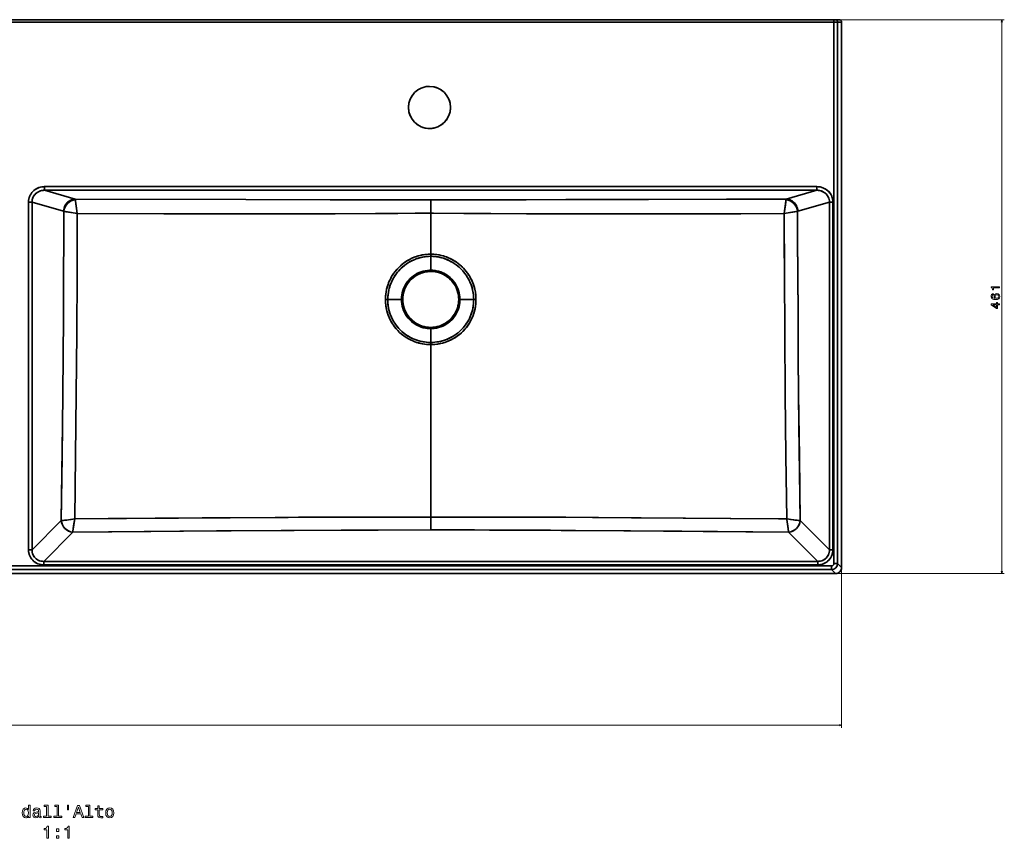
# Model space of a CAD drawing. Extents: x -111 to 2588, y 2 to 1813.
# Tile 2 of 5: x 615 to 1435, y 2 to 683. Entities that reach past the tile are written whole.
import ezdxf

# ---------------------------------------------------------------- set-up
doc = ezdxf.new("R2010")
doc.units = 0

msp = doc.modelspace()

# ---------------------------------------------------------------- linework, layer by layer
at = {"color": 7, "lineweight": 35}
for p, q in [((1293.22, 683.24), (-104.22, 683.24)), ((1293.22, 683.24), (-104.22, 683.24)), ((1293.22, 681.22), (-104.22, 681.22)), ((1293.22, 681.22), (-104.22, 681.22)), ((640.13, 683.24), (594.5, 683.24)), ((1267.19, 683.24), (640.13, 683.24)), ((1297.61, 683.24), (1267.19, 683.24)), ((1293.22, 230.8), (1293.22, 681.22)), ((1293.22, 681.22), (1293.22, 230.8)), ((1296.27, 681.22), (1296.27, 230.8)), ((1296.27, 681.22), (1296.27, 230.8)), ((1299.64, 227.43), (1299.64, 681.22)), ((1299.64, 227.43), (1299.64, 681.22)), ((636.1, 544.34), (1278.92, 544.34)), ((636.1, 544.34), (1278.92, 544.34)), ((636.1, 541.32), (661.6, 534.04)), ((636.1, 541.32), (661.6, 534.04)), ((636.1, 541.32), (1278.92, 541.32)), ((636.1, 541.32), (1278.92, 541.32)), ((1278.92, 541.32), (1253.43, 534.04)), ((1278.92, 541.32), (1253.43, 534.04)), ((622.67, 242.22), (622.67, 531.47)), ((622.67, 242.22), (622.67, 531.47)), ((625.58, 531.47), (651.9, 523.96)), ((625.58, 531.47), (651.9, 523.96)), ((625.58, 242.22), (625.58, 531.47)), ((625.58, 242.22), (625.58, 531.47)), ((1289.45, 531.47), (1263.12, 523.96)), ((1289.45, 531.47), (1263.12, 523.96)), ((1289.45, 531.47), (1289.45, 242.22)), ((1289.45, 531.47), (1289.45, 242.22)), ((1292.35, 531.47), (1292.35, 242.22)), ((1292.35, 531.47), (1292.35, 242.22)), ((957.51, 522.21), (957.51, 488.17)), ((957.51, 522.21), (957.51, 488.17)), ((957.51, 269.44), (957.51, 412.92)), ((957.51, 269.44), (957.51, 412.92)), ((649.87, 266.47), (625.58, 242.22)), ((649.87, 266.47), (625.58, 242.22)), ((1265.16, 266.47), (1289.45, 242.22)), ((1265.16, 266.47), (1289.45, 242.22)), ((659.57, 256.79), (635.28, 232.55)), ((659.57, 256.79), (635.28, 232.55)), ((1255.46, 256.79), (1279.75, 232.55)), ((1255.46, 256.79), (1279.75, 232.55)), ((1279.75, 232.55), (635.28, 232.55)), ((1279.75, 232.55), (635.28, 232.55)), ((1279.75, 229.64), (635.28, 229.64)), ((1279.75, 229.64), (635.28, 229.64)), ((-102.2, 228.78), (1291.2, 228.78)), ((-102.2, 228.78), (1291.2, 228.78)), ((1291.2, 225.74), (594.5, 225.74)), ((1291.2, 225.74), (594.5, 225.74)), ((594.5, 222.37), (1294.57, 222.37)), ((594.5, 222.37), (1294.57, 222.37))]:
    msp.add_line(p, q, dxfattribs=at)
at = {"color": 7, "lineweight": 35, "ltscale": 0.2535}
for p, q in [((721.25, 683.24), (731.39, 683.24)), ((731.39, 683.24), (721.25, 683.24)), ((741.53, 683.24), (731.39, 683.24)), ((731.39, 683.24), (741.53, 683.24))]:
    msp.add_line(p, q, dxfattribs=at)
at = {"color": 7, "lineweight": 35, "ltscale": 0.253499}
for p, q in [((741.53, 683.24), (751.67, 683.24)), ((751.67, 683.24), (741.53, 683.24))]:
    msp.add_line(p, q, dxfattribs=at)
at = {"color": 7, "lineweight": 35, "ltscale": 0.253497}
for p, q in [((1157.27, 683.24), (1167.41, 683.24)), ((1167.41, 683.24), (1157.27, 683.24)), ((1177.55, 683.24), (1187.69, 683.24)), ((1187.69, 683.24), (1177.55, 683.24))]:
    msp.add_line(p, q, dxfattribs=at)
at = {"color": 7, "lineweight": 35, "ltscale": 0.253503}
for p, q in [((1177.55, 683.24), (1167.41, 683.24)), ((1167.41, 683.24), (1177.55, 683.24))]:
    msp.add_line(p, q, dxfattribs=at)
at = {"color": 7, "lineweight": 35, "ltscale": 0.025342}
msp.add_line((1294.24, 683.24), (1293.22, 683.24), dxfattribs=at)
msp.add_line((1294.24, 683.24), (1293.22, 683.24), dxfattribs=at)
at = {"color": 7, "lineweight": 35, "ltscale": 0.0506}
msp.add_line((1293.22, 683.24), (1293.22, 681.22), dxfattribs=at)
msp.add_line((1293.22, 683.24), (1293.22, 681.22), dxfattribs=at)
at = {"color": 7, "lineweight": 35, "ltscale": 0.076025}
for p, q in [((1296.27, 681.22), (1293.22, 681.22)), ((1296.27, 681.22), (1293.22, 681.22)), ((1296.27, 230.8), (1293.22, 230.8)), ((1296.27, 230.8), (1293.22, 230.8))]:
    msp.add_line(p, q, dxfattribs=at)
at = {"color": 7, "lineweight": 35, "ltscale": 0.08432}
msp.add_line((1297.61, 683.24), (1294.24, 683.24), dxfattribs=at)
at = {"color": 7, "lineweight": 13}
for p, q in [((1295.22, 683.24), (1435.06, 683.24)), ((1433.06, 683.24), (1433.06, 222.37)), ((1296.57, 222.37), (1435.06, 222.37)), ((1299.64, 225.43), (1299.64, 94.13)), ((-110.64, 96.13), (1299.64, 96.13))]:
    msp.add_line(p, q, dxfattribs=at)
at = {"color": 7, "lineweight": 35, "ltscale": 0.084357}
msp.add_line((1299.64, 681.22), (1296.27, 681.22), dxfattribs=at)
msp.add_line((1299.64, 681.22), (1296.27, 681.22), dxfattribs=at)
at = {"color": 7, "lineweight": 35, "ltscale": 0.075612}
for p, q in [((636.1, 544.34), (636.1, 541.32)), ((636.1, 544.34), (636.1, 541.32)), ((1278.92, 544.34), (1278.92, 541.32)), ((1278.92, 544.34), (1278.92, 541.32))]:
    msp.add_line(p, q, dxfattribs=at)
at = {"color": 7, "lineweight": 35, "ltscale": 0.000354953}
msp.add_line((661.64, 533.83), (661.64, 533.85), dxfattribs=at)
at = {"color": 7, "lineweight": 35, "ltscale": 0.000217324}
msp.add_line((661.64, 533.83), (661.64, 533.84), dxfattribs=at)
at = {"color": 7, "lineweight": 35, "ltscale": 0.281267}
msp.add_line((957.51, 533.46), (957.51, 522.21), dxfattribs=at)
msp.add_line((957.51, 533.46), (957.51, 522.21), dxfattribs=at)
at = {"color": 7, "lineweight": 35, "ltscale": 0.072726}
for p, q in [((622.67, 531.47), (625.58, 531.47)), ((622.67, 531.47), (625.58, 531.47)), ((622.67, 242.22), (625.58, 242.22)), ((622.67, 242.22), (625.58, 242.22))]:
    msp.add_line(p, q, dxfattribs=at)
at = {"color": 7, "lineweight": 35, "ltscale": 0.072729}
for p, q in [((1292.35, 531.47), (1289.45, 531.47)), ((1292.35, 531.47), (1289.45, 531.47)), ((1292.35, 242.22), (1289.45, 242.22)), ((1292.35, 242.22), (1289.45, 242.22))]:
    msp.add_line(p, q, dxfattribs=at)
at = {"color": 7, "lineweight": 35, "ltscale": 0.020301}
msp.add_line((957.51, 487.36), (957.51, 488.17), dxfattribs=at)
at = {"color": 7, "lineweight": 35, "ltscale": 0.044999}
msp.add_line((957.51, 486.37), (957.51, 488.17), dxfattribs=at)
msp.add_line((957.51, 486.37), (957.51, 488.17), dxfattribs=at)
at = {"color": 7, "lineweight": 35, "ltscale": 0.289709}
msp.add_line((957.51, 474.78), (957.51, 486.37), dxfattribs=at)
msp.add_line((957.51, 474.78), (957.51, 486.37), dxfattribs=at)
at = {"color": 7, "lineweight": 35, "ltscale": 0.025607}
for p, q in [((957.51, 474.78), (957.51, 473.76)), ((957.51, 474.78), (957.51, 473.76)), ((957.51, 426.18), (957.51, 427.21)), ((957.51, 426.18), (957.51, 427.21))]:
    msp.add_line(p, q, dxfattribs=at)
at = {"color": 7, "lineweight": 35, "ltscale": 0.047474}
for p, q in [((921.72, 450.48), (919.82, 450.5)), ((921.72, 450.48), (919.82, 450.5)), ((993.3, 450.48), (995.2, 450.5)), ((993.3, 450.48), (995.2, 450.5))]:
    msp.add_line(p, q, dxfattribs=at)
at = {"color": 7, "lineweight": 35, "ltscale": 0.28609}
for p, q in [((933.16, 450.48), (921.72, 450.48)), ((933.16, 450.48), (921.72, 450.48)), ((993.3, 450.48), (981.86, 450.48))]:
    msp.add_line(p, q, dxfattribs=at)
at = {"color": 7, "lineweight": 35, "ltscale": 0.025658}
for p, q in [((933.16, 450.48), (934.19, 450.48)), ((933.16, 450.48), (934.19, 450.48)), ((981.86, 450.48), (980.83, 450.48))]:
    msp.add_line(p, q, dxfattribs=at)
at = {"color": 7, "lineweight": 35, "ltscale": 0.015552}
msp.add_line((980.83, 450.48), (981.46, 450.48), dxfattribs=at)
msp.add_line((980.83, 450.48), (981.46, 450.48), dxfattribs=at)
at = {"color": 7, "lineweight": 35, "ltscale": 0.025659}
msp.add_line((981.86, 450.48), (980.83, 450.48), dxfattribs=at)
at = {"color": 7, "lineweight": 35, "ltscale": 0.286092}
msp.add_line((993.3, 450.48), (981.86, 450.48), dxfattribs=at)
at = {"color": 7, "lineweight": 35, "ltscale": 0.003021}
msp.add_line((994.44, 450.49), (994.56, 450.49), dxfattribs=at)
at = {"color": 7, "lineweight": 35, "ltscale": 0.003003}
msp.add_line((994.44, 450.49), (994.56, 450.49), dxfattribs=at)
at = {"color": 7, "lineweight": 35, "ltscale": 0.286526}
msp.add_line((957.51, 426.18), (957.51, 414.72), dxfattribs=at)
msp.add_line((957.51, 426.18), (957.51, 414.72), dxfattribs=at)
at = {"color": 7, "lineweight": 35, "ltscale": 0.044998}
msp.add_line((957.51, 414.72), (957.51, 412.92), dxfattribs=at)
msp.add_line((957.51, 414.72), (957.51, 412.92), dxfattribs=at)
at = {"color": 7, "lineweight": 35, "ltscale": 0.001478}
for p, q in [((649.93, 266.47), (649.87, 266.47)), ((649.87, 266.47), (649.93, 266.47)), ((1265.1, 266.47), (1265.16, 266.47))]:
    msp.add_line(p, q, dxfattribs=at)
at = {"color": 7, "lineweight": 35, "ltscale": 0.269156}
msp.add_line((957.51, 258.67), (957.51, 269.44), dxfattribs=at)
msp.add_line((957.51, 258.67), (957.51, 269.44), dxfattribs=at)
at = {"color": 7, "lineweight": 35, "ltscale": 0.000357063}
msp.add_line((1148.21, 268.71), (1148.22, 268.71), dxfattribs=at)
at = {"color": 7, "lineweight": 35, "ltscale": 0.000344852}
msp.add_line((1148.3, 268.71), (1148.29, 268.71), dxfattribs=at)
at = {"color": 7, "lineweight": 35, "ltscale": 0.001474}
msp.add_line((1265.1, 266.47), (1265.16, 266.47), dxfattribs=at)
at = {"color": 7, "lineweight": 35, "ltscale": 0.000347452}
for p, q in [((659.57, 256.79), (659.58, 256.8)), ((659.58, 256.8), (659.57, 256.79))]:
    msp.add_line(p, q, dxfattribs=at)
at = {"color": 7, "lineweight": 35, "ltscale": 0.000348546}
for p, q in [((1255.45, 256.8), (1255.46, 256.79)), ((1255.46, 256.79), (1255.45, 256.8))]:
    msp.add_line(p, q, dxfattribs=at)
at = {"color": 7, "lineweight": 35, "ltscale": 0.072583}
for p, q in [((635.28, 229.64), (635.28, 232.55)), ((635.28, 229.64), (635.28, 232.55)), ((1279.75, 229.64), (1279.75, 232.55)), ((1279.75, 229.64), (1279.75, 232.55))]:
    msp.add_line(p, q, dxfattribs=at)
at = {"color": 7, "lineweight": 35, "ltscale": 0.119181}
msp.add_line((1296.27, 230.8), (1299.64, 227.43), dxfattribs=at)
msp.add_line((1296.27, 230.8), (1299.64, 227.43), dxfattribs=at)
at = {"color": 7, "lineweight": 35, "ltscale": 0.075874}
msp.add_line((1291.2, 225.74), (1291.2, 228.78), dxfattribs=at)
msp.add_line((1291.2, 225.74), (1291.2, 228.78), dxfattribs=at)
at = {"color": 7, "lineweight": 35, "ltscale": 0.11918}
msp.add_line((1291.2, 225.74), (1294.57, 222.37), dxfattribs=at)
msp.add_line((1291.2, 225.74), (1294.57, 222.37), dxfattribs=at)
at = {"color": 7, "lineweight": 13}
for points in [[(1433.57, 681.31), (1433.06, 683.24), (1432.54, 681.31)], [(1432.54, 224.3), (1433.06, 222.37), (1433.57, 224.3)], [(1297.71, 95.61), (1299.64, 96.13), (1297.71, 96.65)]]:
    msp.add_lwpolyline(points, dxfattribs=at)
at = {"color": 7, "lineweight": 35}
for points in [[(622.67, 531.47), (622.73, 532.69), (622.9, 533.89), (623.19, 535.07), (623.6, 536.21), (624.11, 537.31), (624.73, 538.37), (625.45, 539.36), (626.27, 540.28), (627.17, 541.12), (628.14, 541.87), (629.21, 542.55), (630.34, 543.12), (631.52, 543.59), (632.74, 543.94), (633.98, 544.19), (635.04, 544.3), (636.1, 544.34)], [(636.1, 544.34), (634.87, 544.29), (633.65, 544.13), (632.45, 543.87), (631.27, 543.5), (630.13, 543.03), (629.08, 542.47), (628.07, 541.82), (627.13, 541.09), (626.25, 540.27), (625.46, 539.37), (624.77, 538.43), (624.17, 537.43), (623.67, 536.38), (623.26, 535.29), (622.96, 534.17), (622.74, 532.83), (622.67, 531.47)], [(625.58, 531.47), (625.63, 532.58), (625.82, 533.67), (626.13, 534.73), (626.57, 535.75), (627.12, 536.71), (627.8, 537.63), (628.6, 538.46), (629.48, 539.2), (630.44, 539.84), (631.49, 540.38), (632.6, 540.8), (633.75, 541.09), (634.92, 541.27), (636.1, 541.32)], [(636.1, 541.32), (635.42, 541.3), (634.74, 541.25), (634.08, 541.15), (633.42, 541.02), (632.55, 540.78), (631.71, 540.47), (630.89, 540.09), (629.99, 539.56), (629.14, 538.94), (628.37, 538.24), (627.67, 537.47), (627.06, 536.62), (626.53, 535.67), (626.11, 534.67), (625.81, 533.63), (625.63, 532.56), (625.58, 531.47)], [(1278.92, 544.34), (1280.2, 544.29), (1281.47, 544.12), (1282.72, 543.83), (1283.94, 543.43), (1285.11, 542.92), (1286.2, 542.32), (1287.22, 541.62), (1288.18, 540.84), (1289.06, 539.96), (1289.85, 539), (1290.53, 538), (1291.11, 536.93), (1291.58, 535.81), (1291.95, 534.65), (1292.2, 533.46), (1292.32, 532.47), (1292.35, 531.47)], [(1292.35, 531.47), (1292.29, 532.75), (1292.1, 534.01), (1291.78, 535.25), (1291.33, 536.44), (1290.77, 537.59), (1290.01, 538.78), (1289.13, 539.88), (1288.14, 540.88), (1287.04, 541.76), (1285.86, 542.52), (1284.56, 543.17), (1283.2, 543.68), (1281.8, 544.05), (1280.37, 544.27), (1278.92, 544.34)], [(1278.92, 541.32), (1279.6, 541.3), (1280.28, 541.25), (1280.95, 541.15), (1281.61, 541.02), (1282.47, 540.78), (1283.32, 540.47), (1284.13, 540.09), (1285.04, 539.56), (1285.88, 538.94), (1286.66, 538.24), (1287.35, 537.47), (1287.96, 536.62), (1288.49, 535.67), (1288.91, 534.67), (1289.21, 533.63), (1289.39, 532.56), (1289.45, 531.47)], [(1289.45, 531.47), (1289.39, 532.58), (1289.2, 533.67), (1288.89, 534.73), (1288.46, 535.74), (1287.91, 536.7), (1287.22, 537.63), (1286.43, 538.46), (1285.55, 539.2), (1284.59, 539.84), (1283.53, 540.38), (1282.43, 540.79), (1281.28, 541.09), (1280.11, 541.27), (1278.92, 541.32)], [(661.6, 534.04), (660.49, 533.94), (659.41, 533.72), (658.35, 533.37), (657.34, 532.9), (656.38, 532.32), (655.46, 531.6), (654.63, 530.79), (653.9, 529.88), (653.27, 528.9), (652.7, 527.74), (652.28, 526.51), (652.01, 525.25), (651.9, 523.96)], [(661.6, 534.04), (660.49, 533.94), (659.41, 533.72), (658.35, 533.37), (657.34, 532.9), (656.38, 532.32), (655.41, 531.55), (654.53, 530.67), (653.76, 529.69), (653.12, 528.62), (652.6, 527.48), (652.23, 526.34), (652, 525.16), (651.9, 523.96)], [(661.66, 533.41), (661.62, 533.91), (661.6, 534.04)], [(661.6, 534.04), (803.47, 533.61), (873.7, 533.45), (941.07, 533.44), (957.51, 533.46)], [(661.6, 534.04), (661.62, 533.9), (661.66, 533.41)], [(661.6, 534.04), (803.47, 533.61), (878.59, 533.45), (941.06, 533.44), (957.51, 533.46)], [(663.25, 521.9), (662.57, 526.17), (662.01, 530.15), (661.73, 532.54), (661.66, 533.41)], [(663.25, 521.9), (662.56, 526.29), (661.98, 530.41), (661.77, 532.14), (661.66, 533.41)], [(1253.43, 534.04), (1138.81, 533.69), (1070.14, 533.51), (1018.59, 533.43), (970.86, 533.45), (957.51, 533.46)], [(957.51, 533.46), (990.01, 533.42), (1036.98, 533.45), (1086.15, 533.55), (1203.71, 533.88), (1253.43, 534.04)], [(1251.78, 521.9), (1252.45, 526.17), (1253.01, 530.15), (1253.29, 532.54), (1253.36, 533.41)], [(1251.78, 521.9), (1252.35, 525.51), (1252.85, 528.96), (1253.21, 531.78), (1253.36, 533.41)], [(1253.36, 533.41), (1253.4, 533.91), (1253.43, 534.04)], [(1253.36, 533.41), (1253.4, 533.9), (1253.43, 534.04)], [(1263.12, 523.96), (1263.02, 525.21), (1262.77, 526.43), (1262.37, 527.62), (1261.84, 528.76), (1261.17, 529.82), (1260.44, 530.73), (1259.62, 531.55), (1258.7, 532.28), (1257.72, 532.88), (1256.7, 533.36), (1255.63, 533.71), (1254.54, 533.94), (1253.43, 534.04)], [(1253.43, 534.04), (1254.53, 533.94), (1255.62, 533.72), (1256.67, 533.37), (1257.69, 532.9), (1258.64, 532.32), (1259.62, 531.55), (1260.5, 530.67), (1261.26, 529.69), (1261.91, 528.62), (1262.42, 527.48), (1262.79, 526.34), (1263.02, 525.16), (1263.12, 523.96)], [(649.87, 266.47), (650.6, 319.59), (651.19, 371.59), (651.48, 403.59), (651.72, 435.45), (651.92, 473.39), (652.01, 498.6), (652.05, 523.85)], [(649.87, 266.47), (650.42, 306.25), (650.91, 345.72), (651.19, 371.59), (651.48, 403.59), (651.72, 435.45), (651.92, 473.39), (652.01, 498.6), (652.05, 523.85)], [(663.25, 521.9), (661.76, 522.15), (654.08, 523.48), (652.05, 523.85)], [(652.05, 523.85), (655.11, 523.29), (663.25, 521.9)], [(661.15, 267.86), (661.83, 320.27), (662.38, 371.61), (662.8, 422.16), (663.09, 472.14), (663.19, 497.17), (663.25, 521.9)], [(661.15, 267.86), (661.83, 320.24), (662.38, 371.55), (662.8, 422.08), (663.09, 472.06), (663.25, 521.9)], [(663.25, 521.9), (735.27, 521.74), (792.27, 521.66), (831.53, 521.66), (874.15, 521.74), (911.55, 521.95), (930.19, 522.1), (945.82, 522.19), (957.51, 522.21)], [(663.25, 521.9), (735.26, 521.74), (791.74, 521.66), (837.89, 521.66), (858.44, 521.69), (877.94, 521.75), (912.33, 521.95), (927.6, 522.08), (944.46, 522.19), (957.51, 522.21)], [(1251.78, 521.9), (1215.65, 521.81), (1137.95, 521.68), (1100.97, 521.65), (1076.43, 521.66), (1041.03, 521.74), (1003.61, 521.94), (985.17, 522.1), (959.88, 522.21), (957.51, 522.21)], [(1251.78, 521.9), (1215.66, 521.81), (1138.19, 521.68), (1092.6, 521.65), (1077.29, 521.66), (1037.19, 521.75), (1007.51, 521.91), (987.14, 522.08), (957.51, 522.21)], [(1262.97, 523.85), (1259.92, 523.29), (1251.78, 521.9)], [(1251.78, 521.9), (1258.76, 523.09), (1262.52, 523.76), (1262.97, 523.85)], [(1253.87, 267.86), (1253.2, 320.27), (1252.65, 371.61), (1252.22, 422.16), (1251.93, 472.14), (1251.84, 497.17), (1251.78, 521.9)], [(1253.87, 267.86), (1253.2, 320.24), (1252.65, 371.55), (1252.22, 422.08), (1251.93, 472.06), (1251.78, 521.9)], [(1265.16, 266.47), (1264.43, 319.59), (1263.84, 371.59), (1263.54, 403.59), (1263.3, 435.45), (1263.1, 473.39), (1263.01, 498.6), (1262.97, 523.85)], [(1262.97, 523.85), (1263.01, 498.39), (1263.1, 472.97), (1263.31, 435.04), (1263.54, 403.28), (1263.84, 371.38), (1264.12, 345.6), (1264.6, 306.19), (1265.16, 266.47)], [(957.51, 488.17), (955.3, 488.1), (953.28, 487.93), (951.42, 487.67), (950.43, 487.49), (948.69, 487.11), (947.16, 486.7), (945.78, 486.28), (944.49, 485.83), (942.43, 484.99), (940.27, 483.96), (938.28, 482.86), (937.14, 482.14), (936.01, 481.39), (934.17, 480.02), (932.45, 478.57), (930.86, 477.07), (929.87, 476.04), (928.93, 474.98), (927.81, 473.62), (926.78, 472.23), (925.83, 470.81), (925.17, 469.75), (924.55, 468.68), (923.9, 467.44), (923.3, 466.21), (922.74, 464.93), (922.24, 463.67), (921.79, 462.4), (921.39, 461.15), (921.04, 459.89), (920.74, 458.65), (920.39, 456.88), (920.13, 455.14), (919.95, 453.45), (919.86, 451.97), (919.82, 450.5)], [(957.51, 488.17), (955.7, 488.13), (953.92, 488), (952.66, 487.85), (951.42, 487.67), (950.13, 487.43), (948.85, 487.15), (947.52, 486.81), (946.22, 486.42), (944.97, 486), (943.77, 485.55), (942.52, 485.03), (941.29, 484.47), (939.52, 483.56), (937.72, 482.52), (936.59, 481.78), (935.48, 481.01), (934.5, 480.28), (933.54, 479.51), (932.6, 478.7), (931.68, 477.87), (930.65, 476.85), (929.65, 475.8), (928.67, 474.67), (927.73, 473.51), (926.99, 472.52), (926.29, 471.51), (925, 469.46), (924.29, 468.19), (923.64, 466.92), (923.03, 465.61), (922.48, 464.29), (921.98, 462.96), (921.54, 461.63), (921.15, 460.31), (920.82, 458.99), (920.38, 456.82), (920.07, 454.69), (919.89, 452.58), (919.82, 450.5)], [(957.51, 486.37), (955.78, 486.33), (954.08, 486.2), (952.87, 486.06), (951.69, 485.88), (950.44, 485.64), (948.57, 485.19), (946.69, 484.64), (945.49, 484.22), (944.32, 483.77), (943.09, 483.25), (941.89, 482.68), (940.18, 481.78), (939.01, 481.1), (937.87, 480.37), (936.26, 479.24), (935.3, 478.5), (934.37, 477.73), (932.61, 476.12), (931.61, 475.11), (930.66, 474.06), (929.41, 472.56), (928.68, 471.6), (927.99, 470.62), (926.72, 468.61), (926.03, 467.38), (925.39, 466.14), (924.8, 464.87), (924.26, 463.58), (923.78, 462.29), (923.35, 461), (922.97, 459.71), (922.65, 458.43), (922.29, 456.64), (922.01, 454.88), (921.83, 453.14), (921.75, 451.81), (921.72, 450.48)], [(921.72, 450.48), (921.78, 452.41), (921.95, 454.35), (922.23, 456.31), (922.59, 458.13), (923.04, 459.95), (923.6, 461.79), (924.28, 463.62), (925.02, 465.36), (925.87, 467.08), (926.81, 468.76), (927.84, 470.4), (928.98, 471.99), (929.88, 473.14), (930.83, 474.25), (932.17, 475.68), (933.81, 477.24), (935.56, 478.7), (937.42, 480.07), (938.65, 480.87), (939.91, 481.63), (941.65, 482.57), (942.94, 483.18), (944.25, 483.75), (946.09, 484.44), (947.93, 485.02), (949.76, 485.49), (950.99, 485.75), (952.24, 485.96), (953.96, 486.19), (955.72, 486.32), (957.51, 486.37)], [(957.51, 488.17), (958.8, 488.15), (960.02, 488.09), (961.35, 487.97), (962.59, 487.82), (964.58, 487.49), (966.35, 487.11), (967.86, 486.71), (969.23, 486.28), (970.51, 485.83), (972.06, 485.22), (973.7, 484.48), (975.26, 483.7), (976.72, 482.87), (977.86, 482.16), (978.98, 481.41), (980.4, 480.38), (981.75, 479.29), (983.02, 478.17), (983.93, 477.31), (984.79, 476.43), (985.77, 475.35), (987.14, 473.71), (988.39, 472.02), (989.51, 470.31), (990.23, 469.1), (990.89, 467.89), (991.52, 466.64), (992.08, 465.39), (992.78, 463.68), (993.37, 462), (993.86, 460.34), (994.18, 459.08), (994.46, 457.83), (994.68, 456.59), (994.87, 455.38), (995.01, 454.12), (995.12, 452.88), (995.2, 450.5)], [(957.51, 488.17), (958.83, 488.15), (960.14, 488.08), (962.5, 487.83), (964.35, 487.54), (966.17, 487.15), (968.08, 486.64), (969.34, 486.25), (970.55, 485.82), (972.4, 485.07), (974.56, 484.06), (976.61, 482.93), (977.79, 482.21), (979.03, 481.37), (980.24, 480.49), (981.8, 479.25), (982.9, 478.28), (983.95, 477.28), (984.97, 476.24), (985.94, 475.15), (987.41, 473.35), (988.75, 471.49), (989.96, 469.57), (990.67, 468.31), (991.33, 467.03), (991.94, 465.72), (992.5, 464.41), (993.15, 462.63), (993.71, 460.86), (994.17, 459.11), (994.47, 457.76), (994.71, 456.42), (994.98, 454.42), (995.14, 452.45), (995.2, 450.5)], [(957.51, 486.37), (958.78, 486.35), (960.02, 486.28), (961.28, 486.16), (963.1, 485.91), (964.88, 485.57), (966.67, 485.14), (968.93, 484.44), (970.06, 484.03), (971.3, 483.53), (973.04, 482.73), (974.72, 481.85), (975.89, 481.18), (977.03, 480.46), (978.64, 479.33), (979.6, 478.59), (980.54, 477.83), (982.3, 476.23), (983.3, 475.22), (984.26, 474.18), (985.71, 472.43), (987.03, 470.61), (988.22, 468.75), (988.92, 467.52), (989.56, 466.28), (990.16, 465), (990.71, 463.72), (991.35, 461.99), (991.89, 460.27), (992.34, 458.57), (992.62, 457.25), (992.85, 455.95), (993.1, 454.11), (993.25, 452.29), (993.3, 450.48)], [(957.51, 486.37), (959.32, 486.32), (961.1, 486.18), (962.36, 486.03), (963.61, 485.83), (965.35, 485.47), (966.7, 485.13), (968.03, 484.74), (969.26, 484.32), (970.46, 483.87), (971.7, 483.35), (973.2, 482.65), (974.65, 481.89), (975.85, 481.2), (977.02, 480.46), (978.64, 479.33), (980.18, 478.13), (981.27, 477.19), (982.32, 476.21), (983.33, 475.19), (984.3, 474.14), (985.75, 472.38), (987.08, 470.55), (988.27, 468.67), (988.97, 467.42), (989.62, 466.16), (990.41, 464.44), (991.1, 462.69), (991.69, 460.94), (992.07, 459.63), (992.4, 458.32), (992.68, 456.97), (992.9, 455.64), (993.12, 453.91), (993.25, 452.19), (993.3, 450.48)], [(957.51, 474.78), (956.73, 474.77), (954.94, 474.65), (953.15, 474.39), (951.4, 474), (949.67, 473.49), (947.99, 472.85), (946.36, 472.08), (944.79, 471.2), (943.26, 470.18), (941.8, 469.05), (940.44, 467.81), (939.18, 466.47), (938.02, 465.04), (936.97, 463.52), (936.04, 461.93), (935.29, 460.41), (934.64, 458.83), (934.11, 457.21), (933.7, 455.56), (933.4, 453.88), (933.22, 452.18), (933.16, 450.48)], [(933.16, 450.48), (933.24, 452.36), (933.45, 454.22), (933.82, 456.07), (934.32, 457.88), (934.96, 459.64), (935.74, 461.35), (936.64, 463), (937.67, 464.57), (938.82, 466.06), (940.09, 467.45), (941.45, 468.75), (942.91, 469.93), (944.46, 471), (946.09, 471.94), (947.79, 472.76), (949.54, 473.44), (951.34, 473.99), (953.18, 474.39), (954.78, 474.63), (956.39, 474.76), (957.51, 474.78)], [(934.19, 450.48), (934.26, 452.32), (934.48, 454.14), (934.84, 455.95), (935.34, 457.71), (935.99, 459.44), (936.76, 461.1), (937.67, 462.71), (938.69, 464.23), (939.84, 465.67), (941.1, 467.02), (942.46, 468.26), (943.91, 469.39), (945.32, 470.33), (946.8, 471.16), (948.34, 471.88), (949.92, 472.49), (951.54, 472.98), (953.2, 473.36), (954.88, 473.61), (956.57, 473.74), (957.51, 473.76)], [(934.19, 450.48), (934.26, 452.32), (934.48, 454.14), (934.84, 455.95), (935.34, 457.71), (935.99, 459.44), (936.76, 461.1), (937.67, 462.71), (938.69, 464.23), (939.84, 465.67), (941.1, 467.02), (942.46, 468.26), (943.91, 469.39), (945.45, 470.4), (947.06, 471.29), (948.74, 472.05), (950.47, 472.67), (952.25, 473.16), (954.06, 473.5), (955.63, 473.68), (957.51, 473.76)], [(981.86, 450.48), (981.79, 452.36), (981.57, 454.22), (981.21, 456.07), (980.71, 457.88), (980.06, 459.64), (979.29, 461.35), (978.4, 462.97), (977.4, 464.51), (976.27, 465.97), (975.05, 467.34), (973.72, 468.62), (972.3, 469.79), (970.79, 470.85), (969.21, 471.79), (967.56, 472.62), (965.85, 473.31), (964.1, 473.88), (962.3, 474.31), (960.48, 474.6), (958.64, 474.76), (957.51, 474.78)], [(957.51, 474.78), (959.39, 474.71), (961.26, 474.49), (963.11, 474.13), (964.93, 473.63), (966.7, 472.99), (968.41, 472.21), (969.83, 471.44), (971.2, 470.58), (972.5, 469.63), (973.74, 468.6), (975.09, 467.29), (976.34, 465.89), (977.48, 464.39), (978.5, 462.81), (979.39, 461.15), (980.15, 459.43), (980.76, 457.71), (981.24, 455.94), (981.58, 454.14), (981.79, 452.31), (981.86, 450.48)], [(957.51, 473.76), (959.35, 473.69), (961.18, 473.47), (962.99, 473.11), (964.77, 472.6), (966.49, 471.96), (968.16, 471.19), (969.77, 470.28), (971.3, 469.26), (972.74, 468.11), (974.09, 466.86), (975.33, 465.5), (976.46, 464.05), (977.48, 462.51), (978.37, 460.9), (979.12, 459.23), (979.75, 457.5), (980.23, 455.72), (980.58, 453.92), (980.77, 452.2), (980.83, 450.48)], [(957.51, 473.76), (959.35, 473.69), (961.18, 473.47), (962.99, 473.11), (964.77, 472.6), (966.49, 471.96), (968.16, 471.19), (969.55, 470.42), (970.87, 469.56), (972.13, 468.62), (973.33, 467.59), (974.45, 466.48), (975.67, 465.09), (976.76, 463.62), (977.74, 462.06), (978.6, 460.43), (979.32, 458.74), (979.9, 456.99), (980.31, 455.39), (980.6, 453.77), (980.78, 452.13), (980.83, 450.48)], [(919.82, 450.5), (919.88, 448.2), (920.09, 445.85), (920.26, 444.62), (920.47, 443.37), (920.72, 442.14), (921.02, 440.89), (921.54, 439.1), (922.15, 437.3), (922.91, 435.41), (923.81, 433.47), (924.86, 431.52), (925.6, 430.3), (926.4, 429.1), (927.53, 427.53), (928.77, 426.01), (930.1, 424.53), (931.53, 423.1), (933.27, 421.57), (935.1, 420.15), (937, 418.85), (938.66, 417.85), (940.57, 416.84), (942.49, 415.96), (944.4, 415.21), (946.3, 414.58), (947.63, 414.2), (948.95, 413.88), (950.32, 413.59), (952.6, 413.23), (954.97, 413), (956.22, 412.94), (957.51, 412.92)], [(957.51, 412.92), (955.73, 412.96), (953.99, 413.08), (952.3, 413.27), (950.91, 413.49), (949.53, 413.75), (947.54, 414.23), (945.67, 414.77), (943.81, 415.43), (941.96, 416.19), (940.14, 417.05), (938.41, 417.99), (936.72, 419.03), (935.36, 419.96), (934.04, 420.95), (932.76, 422), (931.53, 423.11), (930.35, 424.27), (929.23, 425.47), (928.28, 426.59), (927.37, 427.75), (926.51, 428.93), (925.7, 430.15), (924.94, 431.4), (924.23, 432.67), (923.17, 434.8), (922.28, 436.95), (921.82, 438.23), (921.41, 439.5), (921.05, 440.8), (920.74, 442.09), (920.37, 443.92), (920.11, 445.72), (919.93, 447.5), (919.84, 449), (919.82, 450.5)], [(957.51, 414.72), (955.78, 414.76), (954.1, 414.88), (952.45, 415.07), (951.1, 415.29), (948.78, 415.77), (947.82, 416.02), (946, 416.57), (944.19, 417.22), (942.4, 417.98), (940.63, 418.85), (938.95, 419.79), (937.33, 420.82), (936.01, 421.74), (934.74, 422.74), (933.51, 423.78), (932.33, 424.88), (931.21, 426.03), (930.15, 427.23), (929.25, 428.34), (928.39, 429.48), (927.58, 430.65), (926.83, 431.85), (925.75, 433.77), (924.81, 435.71), (924.01, 437.66), (923.57, 438.9), (923.18, 440.13), (922.84, 441.39), (922.34, 443.6), (922, 445.77), (921.8, 447.9), (921.74, 449.2), (921.72, 450.48)], [(921.72, 450.48), (921.76, 448.56), (921.91, 446.62), (922.16, 444.65), (922.5, 442.82), (922.94, 440.98), (923.48, 439.17), (924.1, 437.43), (924.82, 435.68), (925.42, 434.42), (926.06, 433.18), (926.77, 431.94), (927.53, 430.73), (928.63, 429.14), (929.83, 427.61), (931.09, 426.16), (932.44, 424.78), (933.87, 423.46), (935.37, 422.23), (936.93, 421.08), (938.55, 420.03), (939.79, 419.3), (941.06, 418.63), (942.78, 417.81), (944.54, 417.09), (946.31, 416.47), (947.67, 416.06), (949.04, 415.71), (950.62, 415.37), (952.21, 415.11), (953.82, 414.91), (955.65, 414.77), (957.51, 414.72)], [(957.51, 426.18), (955.67, 426.25), (953.84, 426.46), (952.02, 426.81), (950.24, 427.29), (948.51, 427.91), (946.82, 428.65), (945.19, 429.52), (943.64, 430.51), (942.16, 431.62), (940.78, 432.83), (939.49, 434.15), (938.3, 435.55), (937.22, 437.05), (936.26, 438.62), (935.45, 440.2), (934.76, 441.82), (934.19, 443.5), (933.74, 445.21), (933.42, 446.95), (933.23, 448.71), (933.16, 450.48)], [(933.16, 450.48), (933.24, 448.61), (933.45, 446.74), (933.82, 444.9), (934.32, 443.09), (934.96, 441.32), (935.74, 439.61), (936.64, 437.96), (937.67, 436.39), (938.82, 434.91), (940.09, 433.51), (941.45, 432.22), (942.91, 431.03), (944.46, 429.97), (946.09, 429.02), (947.79, 428.2), (949.54, 427.52), (951.34, 426.98), (953.18, 426.57), (954.62, 426.35), (956.06, 426.22), (957.51, 426.18)], [(957.51, 427.21), (955.67, 427.28), (953.84, 427.5), (952.03, 427.86), (950.26, 428.36), (948.53, 429), (946.86, 429.78), (945.26, 430.68), (943.73, 431.71), (942.28, 432.85), (940.94, 434.11), (939.69, 435.46), (938.56, 436.92), (937.55, 438.45), (936.66, 440.06), (935.9, 441.74), (935.27, 443.47), (934.79, 445.24), (934.45, 447.05), (934.25, 448.76), (934.19, 450.48)], [(934.19, 450.48), (934.26, 448.65), (934.48, 446.82), (934.84, 445.02), (935.34, 443.25), (935.99, 441.53), (936.76, 439.86), (937.67, 438.26), (938.69, 436.73), (939.84, 435.29), (941.1, 433.95), (942.46, 432.71), (943.91, 431.58), (945.45, 430.56), (947.06, 429.67), (948.74, 428.92), (950.47, 428.29), (952.25, 427.81), (954.06, 427.46), (955.78, 427.27), (957.51, 427.21)], [(995.2, 450.5), (995.16, 448.61), (995.03, 446.69), (994.78, 444.72), (994.42, 442.69), (994, 440.89), (993.48, 439.07), (992.85, 437.24), (992.1, 435.36), (991.2, 433.45), (990.16, 431.52), (989.42, 430.3), (988.62, 429.09), (987.47, 427.51), (986.21, 425.96), (984.73, 424.33), (983.14, 422.78), (981.44, 421.31), (979.65, 419.95), (978.02, 418.84), (976.36, 417.84), (974.45, 416.83), (972.53, 415.96), (970.61, 415.2), (968.71, 414.58), (967.39, 414.2), (966.07, 413.88), (964.69, 413.59), (963.3, 413.36), (960.93, 413.07), (959.7, 412.98), (957.51, 412.92)], [(957.51, 412.92), (959.28, 412.96), (961, 413.08), (962.68, 413.27), (964.07, 413.48), (965.45, 413.74), (967.41, 414.21), (969.37, 414.78), (971.22, 415.43), (973.06, 416.19), (974.84, 417.03), (976.58, 417.97), (978.27, 419), (979.49, 419.83), (980.68, 420.71), (982.48, 422.19), (984.17, 423.76), (985.76, 425.43), (987.03, 426.94), (988.21, 428.5), (989.3, 430.11), (990.06, 431.36), (990.77, 432.63), (991.83, 434.76), (992.73, 436.9), (993.19, 438.18), (993.6, 439.45), (993.96, 440.76), (994.28, 442.05), (994.56, 443.41), (994.79, 444.75), (995.03, 446.69), (995.16, 448.6), (995.2, 450.5)], [(957.51, 414.72), (959.23, 414.76), (960.89, 414.88), (962.52, 415.07), (963.87, 415.28), (965.22, 415.54), (967.1, 415.99), (968.98, 416.56), (970.85, 417.23), (972.61, 417.97), (974.35, 418.82), (976.03, 419.76), (977.66, 420.79), (978.97, 421.72), (980.25, 422.7), (981.48, 423.75), (982.65, 424.85), (983.78, 426), (984.84, 427.19), (985.75, 428.3), (986.6, 429.44), (987.41, 430.61), (988.17, 431.81), (989.11, 433.46), (989.95, 435.13), (990.67, 436.79), (991.3, 438.44), (991.83, 440.09), (992.18, 441.36), (992.48, 442.61), (992.74, 443.93), (992.95, 445.24), (993.16, 447.01), (993.27, 448.75), (993.3, 450.48)], [(981.86, 450.48), (981.79, 448.61), (981.57, 446.74), (981.21, 444.9), (980.71, 443.09), (980.06, 441.32), (979.29, 439.61), (978.4, 438), (977.4, 436.46), (976.28, 435), (975.05, 433.62), (973.72, 432.35), (972.3, 431.18), (970.79, 430.11), (969.21, 429.17), (967.56, 428.35), (965.85, 427.65), (964.1, 427.09), (962.3, 426.66), (960.48, 426.36), (958.64, 426.21), (957.51, 426.18)], [(957.51, 414.72), (959.3, 414.76), (961.04, 414.89), (962.75, 415.1), (964.14, 415.32), (965.52, 415.6), (967.43, 416.08), (969.32, 416.67), (971.12, 417.34), (972.9, 418.11), (974.64, 418.98), (976.32, 419.93), (977.94, 420.98), (979.7, 422.27), (981.38, 423.66), (982.96, 425.15), (984.44, 426.73), (985.38, 427.83), (986.26, 428.97), (987.09, 430.13), (987.88, 431.33), (988.85, 432.98), (989.72, 434.65), (990.49, 436.35), (991.16, 438.05), (991.73, 439.75), (992.2, 441.45), (992.61, 443.24), (992.92, 445.02), (993.13, 446.78), (993.27, 448.64), (993.3, 450.48)], [(980.83, 450.48), (980.76, 448.65), (980.54, 446.82), (980.18, 445.02), (979.68, 443.25), (979.04, 441.53), (978.26, 439.86), (977.36, 438.26), (976.33, 436.73), (975.18, 435.29), (973.93, 433.95), (972.57, 432.71), (971.12, 431.58), (969.58, 430.56), (967.96, 429.67), (966.29, 428.92), (964.55, 428.29), (962.77, 427.81), (960.96, 427.46), (959.24, 427.27), (957.51, 427.21)], [(957.51, 426.18), (959.39, 426.25), (961.26, 426.47), (963.11, 426.83), (964.93, 427.34), (966.7, 427.98), (968.41, 428.75), (970.06, 429.66), (971.64, 430.69), (973.13, 431.84), (974.53, 433.1), (975.82, 434.46), (977.01, 435.92), (978.07, 437.47), (979.02, 439.09), (979.84, 440.79), (980.52, 442.54), (981.07, 444.33), (981.47, 446.17), (981.69, 447.6), (981.82, 449.04), (981.86, 450.48)], [(957.51, 427.21), (959.35, 427.28), (961.18, 427.5), (962.99, 427.86), (964.76, 428.36), (966.49, 429), (968.16, 429.78), (969.77, 430.68), (971.3, 431.71), (972.74, 432.85), (974.09, 434.11), (975.33, 435.46), (976.46, 436.92), (977.48, 438.45), (978.37, 440.06), (979.12, 441.74), (979.75, 443.47), (980.23, 445.24), (980.58, 447.05), (980.77, 448.76), (980.83, 450.48)], [(661.15, 267.86), (657.71, 267.35), (654.43, 266.91), (652.65, 266.7), (651.11, 266.54), (649.93, 266.47)], [(661.15, 267.86), (658.22, 267.42), (653.52, 266.8), (651.79, 266.61), (650.39, 266.49), (649.93, 266.47)], [(661.15, 267.86), (660.69, 264.94), (660.1, 260.95), (659.69, 257.85), (659.58, 256.8)], [(659.58, 256.8), (659.66, 257.58), (659.94, 259.81), (660.5, 263.66), (661.15, 267.86)], [(957.51, 269.44), (903.96, 269.38), (847.5, 269.19), (828.1, 269.09), (767.37, 268.72), (688.97, 268.1), (661.15, 267.86)], [(957.51, 269.44), (914.32, 269.4), (896.15, 269.36), (838.94, 269.15), (790.68, 268.87), (747.51, 268.57), (661.15, 267.86)], [(957.51, 269.44), (1002.32, 269.4), (1060.85, 269.21), (1092.24, 269.06), (1132.6, 268.82), (1206.69, 268.26), (1253.87, 267.86)], [(957.51, 269.44), (1010.35, 269.38), (1070.01, 269.17), (1124.63, 268.87), (1167.78, 268.57), (1247.14, 267.92), (1253.87, 267.86)], [(1253.87, 267.86), (1254.24, 267.8), (1256.96, 267.4), (1259.91, 267), (1262.6, 266.67), (1264.7, 266.49), (1265.1, 266.47)], [(1253.87, 267.86), (1253.93, 267.49), (1254.79, 261.88), (1255.16, 259.23), (1255.41, 257.18), (1255.45, 256.8)], [(1253.87, 267.86), (1254.23, 267.8), (1257.57, 267.31), (1260.77, 266.89), (1263.53, 266.58), (1265.1, 266.47)], [(1255.45, 256.8), (1255.37, 257.58), (1255.08, 259.81), (1254.57, 263.38), (1253.96, 267.29), (1253.9, 267.65), (1253.87, 267.86)], [(957.51, 258.67), (913.84, 258.62), (896.09, 258.56), (843.95, 258.31), (791.4, 257.96), (748.54, 257.62), (659.58, 256.8)], [(957.51, 258.67), (913.35, 258.61), (883.09, 258.51), (832.91, 258.25), (779.16, 257.87), (724.41, 257.41), (659.58, 256.8)], [(957.51, 258.67), (1006.44, 258.6), (1057.32, 258.39), (1078.11, 258.27), (1123.82, 257.96), (1166.65, 257.61), (1255.45, 256.8)], [(1255.45, 256.8), (1184.46, 257.46), (1118.36, 258), (1066.13, 258.34), (1012.95, 258.58), (993.97, 258.63), (957.51, 258.67)], [(635.28, 229.64), (634.05, 229.7), (632.83, 229.87), (631.63, 230.15), (630.47, 230.54), (629.34, 231.05), (628.31, 231.65), (627.34, 232.34), (626.44, 233.13), (625.62, 234), (624.89, 234.95), (624.25, 235.98), (623.72, 237.07), (623.29, 238.21), (622.98, 239.38), (622.77, 240.57), (622.69, 241.4), (622.67, 242.22)], [(622.67, 242.22), (622.72, 241.04), (622.88, 239.86), (623.14, 238.7), (623.51, 237.57), (623.99, 236.48), (624.6, 235.39), (625.33, 234.36), (626.16, 233.41), (627.08, 232.55), (628.08, 231.8), (629.28, 231.08), (630.55, 230.51), (631.87, 230.08), (633.23, 229.8), (634.61, 229.66), (635.28, 229.64)], [(635.28, 232.55), (634.11, 232.58), (632.97, 232.75), (631.85, 233.05), (630.77, 233.48), (629.82, 234), (628.94, 234.63), (628.15, 235.37), (627.44, 236.19), (626.85, 237.09), (626.35, 238.1), (625.97, 239.16), (625.72, 240.26), (625.59, 241.38), (625.58, 242.22)], [(625.58, 242.22), (625.61, 241.1), (625.77, 239.98), (626.05, 238.89), (626.46, 237.84), (626.99, 236.86), (627.63, 235.96), (628.37, 235.14), (629.21, 234.43), (630.13, 233.82), (631.08, 233.34), (632.09, 232.97), (633.13, 232.72), (634.2, 232.58), (635.28, 232.55)], [(1292.35, 242.22), (1292.3, 241), (1292.13, 239.78), (1291.85, 238.59), (1291.45, 237.43), (1290.95, 236.31), (1290.35, 235.28), (1289.65, 234.31), (1288.86, 233.41), (1287.99, 232.59), (1287.04, 231.87), (1286.01, 231.23), (1284.92, 230.69), (1283.78, 230.27), (1282.6, 229.95), (1281.41, 229.75), (1280.58, 229.67), (1279.75, 229.64)], [(1289.45, 242.22), (1289.41, 241.07), (1289.24, 239.92), (1288.94, 238.8), (1288.51, 237.73), (1287.99, 236.78), (1287.36, 235.91), (1286.62, 235.11), (1285.8, 234.41), (1284.89, 233.82), (1283.88, 233.31), (1282.82, 232.94), (1281.72, 232.69), (1280.6, 232.56), (1279.75, 232.55)], [(1279.75, 229.64), (1280.94, 229.7), (1282.12, 229.85), (1283.28, 230.12), (1284.41, 230.49), (1285.51, 230.96), (1286.51, 231.52), (1287.45, 232.16), (1288.34, 232.89), (1289.14, 233.71), (1289.87, 234.59), (1290.64, 235.74), (1291.27, 236.98), (1291.75, 238.27), (1292.1, 239.61), (1292.3, 240.98), (1292.35, 242.22)], [(1279.75, 232.55), (1280.88, 232.58), (1282, 232.74), (1283.09, 233.02), (1284.14, 233.43), (1285.13, 233.96), (1286.03, 234.59), (1286.85, 235.33), (1287.57, 236.17), (1288.17, 237.09), (1288.65, 238.04), (1289.02, 239.05), (1289.28, 240.09), (1289.42, 241.15), (1289.45, 242.22)]]:
    msp.add_lwpolyline(points, dxfattribs=at)
at = {"color": 7, "lineweight": 13}
for points in [[(1431.06, 460.1), (1431.06, 461.02), (1424.01, 461.02), (1424.01, 460.33), (1424.62, 460.15), (1425.04, 459.79), (1425.28, 459.23), (1425.36, 458.46), (1426.07, 458.46), (1426.07, 460.1)], [(1425.94, 455.23), (1425.13, 455.04), (1424.52, 454.59), (1424.14, 453.91), (1424.01, 453.02), (1424.08, 452.42), (1424.27, 451.91), (1424.58, 451.46), (1425.03, 451.07), (1425.58, 450.77), (1426.26, 450.55), (1427.05, 450.41), (1427.95, 450.37), (1429.38, 450.53), (1430.42, 451.02), (1431.05, 451.82), (1431.26, 452.91), (1431.08, 453.89), (1430.6, 454.63), (1429.86, 455.12), (1428.91, 455.29), (1427.95, 455.12), (1427.21, 454.65), (1426.75, 453.94), (1426.59, 453.05), (1426.79, 452.09), (1427.37, 451.38), (1426.26, 451.53), (1425.46, 451.85), (1424.99, 452.34), (1424.82, 453.03), (1424.9, 453.53), (1425.12, 453.92), (1425.47, 454.17), (1425.94, 454.3)], [(1428.92, 454.31), (1429.55, 454.2), (1430.04, 453.92), (1430.36, 453.46), (1430.46, 452.9), (1430.36, 452.3), (1430.05, 451.85), (1429.56, 451.56), (1428.93, 451.47), (1428.3, 451.57), (1427.83, 451.85), (1427.53, 452.31), (1427.42, 452.94), (1427.53, 453.48), (1427.82, 453.92), (1428.29, 454.2)], [(1431.06, 445.89), (1431.06, 446.8), (1429.32, 446.8), (1429.32, 447.8), (1428.52, 447.8), (1428.52, 446.8), (1424.21, 446.8), (1424.21, 445.88), (1428.43, 442.81), (1429.32, 442.81), (1429.32, 445.89)], [(1428.52, 443.66), (1425.38, 445.89), (1428.52, 445.89)], [(622.66, 20.56), (622.66, 19.37), (623.92, 19.37), (623.92, 29.71), (622.67, 29.71), (622.67, 25.92), (621.7, 27.02), (621.11, 27.28), (620.44, 27.38), (619.21, 27.09), (618.26, 26.28), (617.64, 24.99), (617.43, 23.24), (617.64, 21.5), (618.26, 20.19), (619.21, 19.37), (620.44, 19.09), (621.11, 19.19), (621.72, 19.45)], [(620.65, 26.24), (621.49, 26.04), (622.12, 25.48), (622.5, 24.54), (622.64, 23.24), (622.5, 21.93), (622.12, 20.99), (621.49, 20.42), (620.65, 20.23), (619.86, 20.42), (619.26, 20.99), (618.85, 21.95), (618.72, 23.24), (618.85, 24.52), (619.26, 25.46), (619.86, 26.04)], [(631.17, 20.37), (631.17, 20.33), (631.24, 19.84), (631.46, 19.5), (632.37, 19.22), (633.07, 19.34), (633.07, 20.32), (632.77, 20.27), (632.37, 20.46), (632.3, 21.04), (632.3, 25.04), (632.12, 26.07), (631.62, 26.79), (630.74, 27.22), (629.5, 27.38), (628.29, 27.2), (627.4, 26.71), (626.83, 25.95), (626.65, 24.94), (626.65, 24.86), (627.79, 24.86), (627.89, 25.46), (628.2, 25.89), (628.72, 26.15), (629.46, 26.25), (630.16, 26.18), (630.67, 25.97), (630.97, 25.59), (631.07, 25.07), (631.01, 24.47), (630.78, 24.16), (630.21, 24.02), (629.13, 23.9), (627.89, 23.65), (627.01, 23.18), (626.49, 22.46), (626.33, 21.4), (626.47, 20.45), (626.92, 19.74), (627.64, 19.29), (628.64, 19.14), (629.98, 19.44)], [(637.77, 28.65), (637.77, 20.43), (635.16, 20.43), (635.16, 19.37), (641.63, 19.37), (641.63, 20.43), (639.04, 20.43), (639.04, 29.71), (635.78, 29.71), (635.78, 28.65)], [(646.45, 28.65), (646.45, 20.43), (643.84, 20.43), (643.84, 19.37), (650.31, 19.37), (650.31, 20.43), (647.71, 20.43), (647.71, 29.71), (644.46, 29.71), (644.46, 28.65)], [(655.11, 29.73), (655.11, 25.81), (656.07, 25.81), (656.07, 29.73)], [(659.87, 19.37), (661.2, 19.37), (662.25, 22.31), (666.24, 22.31), (667.3, 19.37), (668.65, 19.37), (664.99, 29.38), (663.52, 29.38)], [(662.71, 23.53), (664.26, 27.94), (665.8, 23.53)], [(672.47, 28.65), (672.47, 20.43), (669.86, 20.43), (669.86, 19.37), (676.33, 19.37), (676.33, 20.43), (673.74, 20.43), (673.74, 29.71), (670.48, 29.71), (670.48, 28.65)], [(680.32, 25.76), (680.32, 21.89), (680.41, 20.63), (680.81, 19.77), (681.62, 19.27), (682.99, 19.09), (684.49, 19.16), (684.49, 20.26), (683.39, 20.17), (682.4, 20.29), (681.86, 20.65), (681.63, 21.25), (681.59, 22.1), (681.59, 25.76), (684.49, 25.76), (684.49, 26.84), (681.59, 26.84), (681.59, 29.11), (680.32, 29.11), (680.32, 26.84), (678.13, 26.84), (678.13, 25.76)], [(686.92, 23.23), (687.15, 21.47), (687.81, 20.17), (688.87, 19.37), (690.28, 19.09), (691.68, 19.37), (692.73, 20.16), (693.39, 21.46), (693.64, 23.23), (693.39, 24.99), (692.73, 26.3), (691.68, 27.09), (690.28, 27.38), (688.87, 27.09), (687.81, 26.28), (687.15, 24.99)], [(688.22, 23.24), (688.35, 24.54), (688.75, 25.48), (689.4, 26.05), (690.28, 26.25), (691.14, 26.05), (691.79, 25.49), (692.19, 24.54), (692.34, 23.24), (692.19, 21.93), (691.79, 20.98), (691.14, 20.4), (690.28, 20.22), (689.4, 20.4), (688.75, 20.98), (688.35, 21.93)], [(631.03, 22.07), (630.85, 21.33), (630.39, 20.75), (629.7, 20.37), (628.85, 20.24), (628.3, 20.32), (627.91, 20.55), (627.67, 20.95), (627.6, 21.51), (627.66, 22.02), (627.89, 22.38), (628.81, 22.78), (629.98, 22.95), (631.03, 23.3)], [(637.97, 2.09), (639.28, 2.09), (639.28, 12.16), (638.3, 12.16), (638.04, 11.28), (637.53, 10.69), (636.73, 10.35), (635.64, 10.23), (635.64, 9.21), (637.97, 9.21)], [(645.91, 7.68), (647.9, 7.68), (647.9, 9.83), (645.91, 9.83)], [(655.32, 2.09), (656.63, 2.09), (656.63, 12.16), (655.65, 12.16), (655.39, 11.28), (654.87, 10.69), (654.08, 10.35), (652.99, 10.23), (652.99, 9.21), (655.32, 9.21)], [(645.91, 2.09), (647.9, 2.09), (647.9, 4.24), (645.91, 4.24)]]:
    msp.add_lwpolyline(points, close=True, dxfattribs=at)
at = {"color": 7, "lineweight": 35}
for centre, radius, start, end in [((1294.24, 681.21), 2.03, 0.10086, 90.00711), ((1294.24, 681.22), 2.03, 0.05406, 90.05391), ((1297.61, 681.22), 2.03, 0.0768, 90.07654), ((1297.61, 681.22), 2.03, 0.07718, 90.07615), ((956.5, 610.24), 17.5, 90, 270), ((956.5, 610.24), 17.5, 90.00001, 269.99999), ((956.51, 610.23), 17.52, 125.07669, 149.00192), ((956.51, 610.19), 17.56, 90.1009, 101.70785), ((956.5, 610.24), 17.5, 270, 90), ((956.5, 610.24), 17.5, 270, 90), ((956.5, 610.23), 17.51, 52.58528, 76.73644), ((956.48, 610.24), 17.52, 353.7396, 23.51742), ((956.52, 610.24), 17.52, 174.06611, 203.39494), ((956.49, 610.25), 17.52, 304.6437, 329.46401), ((956.5, 610.24), 17.5, 232.50184, 269.9963), ((956.49, 610.3), 17.55, 270.01776, 281.99539), ((651.79, 523.64), 0.333, 38.69061, 70.97681), ((651.79, 523.64), 0.333, 38.69055, 70.97689), ((1263.23, 523.64), 0.333, 109.02351, 141.30944), ((1263.23, 523.64), 0.333, 109.02348, 141.30946), ((957.5, 450.43), 23.32, 125.03689, 141.3674), ((957.52, 450.37), 23.38, 96.86657, 107.23075), ((957.51, 450.37), 23.38, 84.07871, 89.2137), ((957.53, 450.44), 23.32, 34.22009, 55.64018), ((957.43, 450.48), 23.24, 164.54281, 167.54491), ((957.59, 450.48), 23.24, 0.00417, 18.32546), ((957.47, 450.49), 23.28, 180.29556, 189.17198), ((957.56, 450.49), 23.27, 348.72736, 359.99144), ((957.49, 450.53), 23.32, 218.19727, 237.82397), ((957.53, 450.52), 23.31, 300.82089, 328.20929), ((957.52, 450.61), 23.41, 258.86292, 269.99124), ((957.51, 450.61), 23.4, 270.00828, 281.74145), ((1291.2, 230.8), 2.02, 269.92633, 359.94304), ((1291.2, 230.8), 2.02, 269.92586, 359.94349), ((1291.2, 230.81), 5.07, 269.96007, 359.90928), ((1291.2, 230.81), 5.07, 269.9601, 359.90926), ((1294.58, 227.44), 5.06, 269.92589, 359.94345), ((1294.58, 227.44), 5.06, 269.92632, 359.943)]:
    msp.add_arc(centre, radius, start, end, dxfattribs=at)
for centre, major_axis, ratio, start_param, end_param in [((661.75, 523.85), (-7.66, -6.63), 0.907671, 4.055732, 5.521452), ((661.75, 523.85), (-7.66, -6.63), 0.907667, 4.055728, 5.521445), ((1253.27, 523.85), (-7.66, 6.63), 0.907673, 3.903323, 5.369044), ((1253.27, 523.85), (-7.66, 6.63), 0.907668, 3.903332, 5.369048), ((659.57, 266.47), (-7.25, 7.08), 0.917872, 0.8167, 2.301879), ((659.57, 266.47), (-7.25, 7.08), 0.917876, 0.816699, 2.301881), ((659.58, 266.48), (7.04, -7.28), 0.913748, 3.98968, 5.469558), ((659.58, 266.48), (7.04, -7.28), 0.913756, 3.989597, 5.469486), ((1255.45, 266.48), (-7.04, -7.28), 0.913755, 0.813698, 2.293585), ((1255.45, 266.48), (-7.04, -7.28), 0.913748, 0.813625, 2.293502), ((1255.46, 266.47), (-7.25, -7.08), 0.917871, 0.839716, 2.324894), ((1255.46, 266.47), (-7.25, -7.08), 0.917875, 0.839711, 2.324894)]:
    msp.add_ellipse(centre, major_axis=major_axis, ratio=ratio, start_param=start_param, end_param=end_param, dxfattribs=at)

doc.saveas('drawing.dxf')
